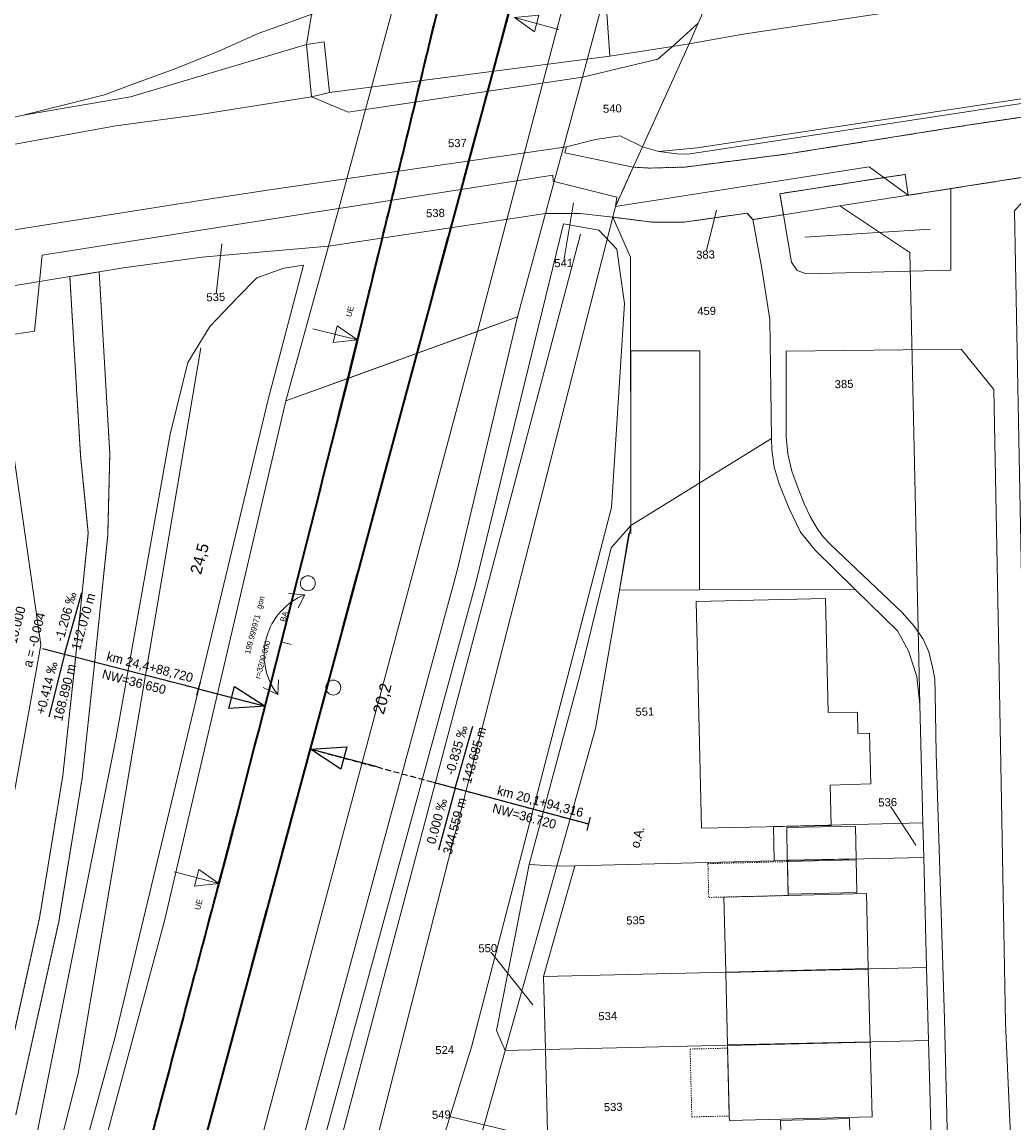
# Model space of a CAD drawing. Header units: millimetres. Extents: x -191 to 81095, y -508122 to 28741.
# Tile 50 of 255: x 4909 to 4995, y 9683 to 9779. Entities that reach past the tile are written whole.
import ezdxf
from ezdxf.enums import TextEntityAlignment as Align

# ---------------------------------------------------------------- set-up
doc = ezdxf.new("R2010")
doc.units = ezdxf.units.MM
for name, pattern in [('240620_Dorsten Achse$0$STRICHLINIE', [0.75, 0.5, -0.25]), ('STRICHPUNKT', [1, 0.5, -0.25, 0, -0.25]), ('VE22-087 DB - VST Hervest-Dorsten ALK VA2736$0$1', [0]), ('VE22-087 DB - VST Hervest-Dorsten ALK VA2736$0$2', [0.16, 0.06, -0.1]), ('VE22-087 DB - VST Hervest-Dorsten ALK VA2736$0$3', [0.26, 0.11, -0.15])]:
    doc.linetypes.add(name, pattern=pattern)
doc.layers.get('0').update_dxf_attribs({"color": 251})
for name, color, linetype, lineweight in [('240620_Dorsten Achse$0$EB-62236R-A-ACHSE', 1, 'Continuous', 35), ('240620_Dorsten Achse$0$EB-62236R-TS-FUSS', 250, '240620_Dorsten Achse$0$STRICHLINIE', 25), ('240620_Dorsten Achse$0$EB-62236R-TS-LIN', 250, 'Continuous', 25), ('240620_Dorsten Achse$0$EB-62236R-TS-TXT-025', 250, 'Continuous', 25), ('240620_Dorsten Achse$0$EB-62236S-A-KM', 1, 'Continuous', 18), ('240620_Dorsten Achse$0$EB-62236S-A-PFEIL-LIN', 1, 'Continuous', 18), ('240620_Dorsten Achse$0$EB-62236S-A-PFEIL-TXT', 1, 'Continuous', 18), ('240620_Dorsten Achse$0$EB-62273R-A-ACHSE', 1, 'Continuous', 35), ('240620_Dorsten Achse$0$EB-62273R-A-PFEIL-LIN', 1, 'Continuous', 18), ('240620_Dorsten Achse$0$EB-62273R-TS-FUSS', 250, '240620_Dorsten Achse$0$STRICHLINIE', 25), ('240620_Dorsten Achse$0$EB-62273R-TS-LIN', 250, 'Continuous', 25), ('240620_Dorsten Achse$0$EB-62273R-TS-TXT-025', 250, 'Continuous', 25), ('240620_Dorsten Achse$0$EB-62273S-A-KM', 1, 'Continuous', 18), ('240620_Dorsten Achse$0$EB-62273S-A-KMTXT', 1, 'Continuous', 35), ('240620_Dorsten Achse$0$EB-62273S-A-PFEIL-LIN', 1, 'Continuous', 18), ('EB-2236R-A-ACHSE', 2, 'Continuous', 35), ('VE22-087 DB - VST Hervest-Dorsten ALK VA2736$0$AX_Bahnverkehr', 7, 'VE22-087 DB - VST Hervest-Dorsten ALK VA2736$0$1', 18), ('VE22-087 DB - VST Hervest-Dorsten ALK VA2736$0$AX_BauwerkImVerkehrsbereich', 7, 'VE22-087 DB - VST Hervest-Dorsten ALK VA2736$0$1', 18), ('VE22-087 DB - VST Hervest-Dorsten ALK VA2736$0$AX_Flurstueck', 9, 'VE22-087 DB - VST Hervest-Dorsten ALK VA2736$0$1', 18), ('VE22-087 DB - VST Hervest-Dorsten ALK VA2736$0$AX_Gebaeude', 7, 'VE22-087 DB - VST Hervest-Dorsten ALK VA2736$0$1', 18), ('VE22-087 DB - VST Hervest-Dorsten ALK VA2736$0$AX_Gelaendekante', 7, 'VE22-087 DB - VST Hervest-Dorsten ALK VA2736$0$1', 18), ('VE22-087 DB - VST Hervest-Dorsten ALK VA2736$0$AX_Gleis', 7, 'VE22-087 DB - VST Hervest-Dorsten ALK VA2736$0$1', 18), ('VE22-087 DB - VST Hervest-Dorsten ALK VA2736$0$AX_SonstigesBauwerkOderSonstigeEinrichtung', 7, 'VE22-087 DB - VST Hervest-Dorsten ALK VA2736$0$1', 18), ('VE22-087 DB - VST Hervest-Dorsten ALK VA2736$0$AX_Strassenverkehr', 7, 'VE22-087 DB - VST Hervest-Dorsten ALK VA2736$0$1', 18), ('VE22-087 DB - VST Hervest-Dorsten ALK VA2736$0$AX_Strassenverkehrsanlage', 7, 'VE22-087 DB - VST Hervest-Dorsten ALK VA2736$0$1', 18), ('VE22-087 DB - VST Hervest-Dorsten ALK VA2736$0$AX_Vegetationsmerkmal', 7, 'VE22-087 DB - VST Hervest-Dorsten ALK VA2736$0$1', 18), ('VE22-087 DB - VST Hervest-Dorsten ALK VA2736$0$AX_Weg', 7, 'VE22-087 DB - VST Hervest-Dorsten ALK VA2736$0$1', 18), ('VE22-087 DB - VST Hervest-Dorsten ALK VA2736$0$AX_Wohnbauflaeche', 7, 'VE22-087 DB - VST Hervest-Dorsten ALK VA2736$0$1', 18), ('VE22-087 DB - VST Hervest-Dorsten ALK VA2736$0$Flurgrenzen', 9, 'VE22-087 DB - VST Hervest-Dorsten ALK VA2736$0$1', 18)]:
    doc.layers.add(name, color=color, linetype=linetype, lineweight=lineweight)
doc.layers.add('XREF ALK Kataster', color=251, linetype='Continuous')
doc.styles.add('240620_Dorsten Achse$0$Beschriftung', font='arial.ttf')
doc.styles.add('240620_Dorsten Achse$0$PROVI', font='PROVI.SHX')
doc.styles.add('VE22-087 DB - VST Hervest-Dorsten ALK VA2736$0$0', font='arial.ttf')

# ---------------------------------------------------------------- blocks, each defined once
blk = doc.blocks.new('VE22-087 DB - VST Hervest-Dorsten ALK VA2736')
at = {"layer": 'VE22-087 DB - VST Hervest-Dorsten ALK VA2736$0$AX_Bahnverkehr', "color": 253, "linetype": 'VE22-087 DB - VST Hervest-Dorsten ALK VA2736$0$1', "lineweight": 13, "ltscale": 0.5, "true_color": 0x999999}
blk.add_polyline3d([(4906.512, 9684.332, 0), (4910.222, 9701.049, 0), (4912.252, 9713.448, 0), (4913.259, 9722.794, 0), (4913.259, 9722.798, 0), (4914.47, 9734.528, 0), (4913.801, 9741.282, 0), (4912.856, 9756.849, 0), (4910.212, 9756.422, 0), (4909.787, 9752.107, 0), (4901.663, 9750.89, 0)], dxfattribs=at)
at = {"layer": 'VE22-087 DB - VST Hervest-Dorsten ALK VA2736$0$AX_Flurstueck', "linetype": 'VE22-087 DB - VST Hervest-Dorsten ALK VA2736$0$1', "lineweight": 13, "ltscale": 0.5}
for points in [[(4969.089, 9782.442, 0), (4967.505, 9778.886, 0), (4966.702, 9777.108, 0), (4962.666, 9768.152, 0), (4961.848, 9766.371, 0), (4960.299, 9762.945, 0), (4982.36, 9766.408, 0), (4983.651, 9765.462, 0), (4985.753, 9763.923, 0), (4989.464, 9764.505, 0), (4997.94, 9765.837, 0), (5000.014, 9766.156, 0), (5011.865, 9767.975, 0), (5022.985, 9769.684, 0), (5043.352, 9772.81, 0), (5056.084, 9774.804, 0), (5058.059, 9775.097, 0), (5060.942, 9775.525, 0), (5081.162, 9778.527, 0), (5104.148, 9782.078, 0)], [(4890.137, 9753.119, 0), (4910.212, 9756.422, 0), (4910.462, 9758.715, 0), (4935.284, 9762.623, 0), (4936.267, 9762.776, 0), (4938.58, 9771.4, 0), (4937.075, 9771.165, 0), (4933.879, 9772.485, 0), (4933.429, 9777.045, 0), (4935.727, 9790.718, 0)], [(4996.902, 9664.705, 0), (4996.408, 9690.183, 0), (4995.913, 9715.671, 0), (4995.65, 9729.243, 0), (4995.448, 9739.654, 0), (4995.004, 9762.569, 0), (4997.94, 9765.837, 0), (4989.464, 9764.505, 0), (4985.753, 9763.923, 0), (4979.803, 9762.997, 0), (4985.903, 9758.943, 0), (4986.773, 9719.626, 0), (4987.038, 9709.329, 0), (4987.115, 9706.329, 0), (4987.363, 9696.762, 0), (4987.526, 9690.404, 0), (4987.773, 9680.856, 0)], [(4956.644, 9763.28, 0), (4955.801, 9758.039, 0)], [(4969.087, 9762.628, 0), (4968.138, 9758.765, 0)], [(4903.269, 9520.626, 0), (4912.443, 9575.675, 0), (4960.064, 9762.026, 0), (4957.242, 9762.333, 0), (4954.229, 9762.343, 0), (4935.363, 9759.503, 0), (4924.336, 9758.551, 0), (4917.531, 9757.605, 0), (4915.414, 9757.263, 0), (4912.856, 9756.849, 0), (4910.212, 9756.422, 0), (4909.787, 9752.107, 0), (4901.663, 9750.89, 0)], [(4926.074, 9759.702, 0), (4925.553, 9755.073, 0)], [(4986.433, 9707.387, 0), (4983.973, 9711.125, 0)], [(4953.119, 9693.5, 0), (4949.203, 9698.431, 0)], [(4951.515, 9682.412, 0), (4945.163, 9683.953, 0)]]:
    blk.add_polyline3d(points, dxfattribs=at)
for points in [[(4974.252, 9795.164, 0), (4962.705, 9793.85, 0), (4957.432, 9774.213, 0), (4963.985, 9775.756, 0), (4965.252, 9776.882, 0), (4967.505, 9778.886, 0), (4969.089, 9782.442, 0), (4969.365, 9783.061, 0), (4972.105, 9789.849, 0)], [(4943.836, 9790.97, 0), (4938.58, 9771.4, 0), (4957.432, 9774.213, 0), (4962.705, 9793.85, 0)], [(4933.879, 9772.485, 0), (4937.075, 9771.165, 0), (4938.58, 9771.4, 0), (4943.836, 9790.97, 0), (4935.727, 9790.718, 0), (4933.429, 9777.045, 0)], [(4957.432, 9774.213, 0), (4954.984, 9765.118, 0), (4960.411, 9763.773, 0), (4960.299, 9762.945, 0), (4961.848, 9766.371, 0), (4962.666, 9768.152, 0), (4966.702, 9777.108, 0), (4967.505, 9778.886, 0), (4965.252, 9776.882, 0), (4963.985, 9775.756, 0)], [(4954.862, 9765.69, 0), (4954.885, 9765.149, 0), (4954.984, 9765.118, 0), (4957.432, 9774.213, 0), (4938.58, 9771.4, 0), (4936.267, 9762.776, 0)], [(4963.518, 9761.582, 0), (4966.281, 9761.592, 0), (4971.756, 9762.368, 0), (4972.238, 9761.812, 0), (4974.923, 9762.233, 0), (4979.803, 9762.997, 0), (4985.753, 9763.923, 0), (4983.651, 9765.462, 0), (4982.36, 9766.408, 0), (4960.299, 9762.945, 0), (4960.064, 9762.026, 0)], [(4954.862, 9765.69, 0), (4936.267, 9762.776, 0), (4935.363, 9759.503, 0), (4954.229, 9762.343, 0), (4954.984, 9765.118, 0), (4954.885, 9765.149, 0)], [(4960.411, 9763.773, 0), (4954.984, 9765.118, 0), (4954.229, 9762.343, 0), (4957.242, 9762.333, 0), (4960.064, 9762.026, 0), (4960.299, 9762.945, 0)], [(4936.267, 9762.776, 0), (4935.284, 9762.623, 0), (4910.462, 9758.715, 0), (4910.212, 9756.422, 0), (4912.856, 9756.849, 0), (4915.414, 9757.263, 0), (4917.531, 9757.605, 0), (4924.336, 9758.551, 0), (4935.363, 9759.503, 0)], [(4985.903, 9758.943, 0), (4979.803, 9762.997, 0), (4974.923, 9762.233, 0), (4972.238, 9761.812, 0), (4973.024, 9757.556, 0), (4973.724, 9753.115, 0), (4973.814, 9747.036, 0), (4973.877, 9742.758, 0), (4973.896, 9741.789, 0), (4974.095, 9740.267, 0), (4974.538, 9738.826, 0), (4975.365, 9736.728, 0), (4976.387, 9734.626, 0), (4977.662, 9733.061, 0), (4981.154, 9729.643, 0), (4984.827, 9726.046, 0), (4985.798, 9724.307, 0), (4986.499, 9722.072, 0), (4986.773, 9719.626, 0)], [(4947.989, 9679.881, 0), (4950.709, 9689.52, 0), (4955.202, 9705.569, 0), (4958.558, 9717.551, 0), (4960.651, 9729.579, 0), (4961.628, 9735.194, 0), (4961.605, 9758.554, 0), (4960.064, 9762.026, 0), (4912.443, 9575.675, 0), (4922.687, 9592.721, 0), (4924.265, 9598.634, 0), (4930.967, 9623.761, 0), (4931.29, 9624.758, 0), (4934.843, 9635.693, 0), (4940.75, 9653.947, 0), (4940.821, 9654.2, 0), (4942.627, 9660.653, 0), (4945.315, 9670.277, 0)], [(4971.756, 9762.368, 0), (4966.281, 9761.592, 0), (4963.518, 9761.582, 0), (4960.064, 9762.026, 0), (4961.605, 9758.554, 0), (4961.628, 9735.194, 0), (4973.877, 9742.758, 0), (4973.814, 9747.036, 0), (4973.724, 9753.115, 0), (4973.024, 9757.556, 0), (4972.238, 9761.812, 0)], [(4884.263, 9751.943, 0), (4879.603, 9750.085, 0), (4870.003, 9746.177, 0), (4898.817, 9750.464, 0), (4901.663, 9750.89, 0), (4909.787, 9752.107, 0), (4910.212, 9756.422, 0), (4890.137, 9753.119, 0), (4887.179, 9752.593, 0)], [(4974.108, 9706.019, 0), (4974.037, 9709.019, 0), (4987.038, 9709.329, 0), (4986.773, 9719.626, 0), (4986.499, 9722.072, 0), (4985.798, 9724.307, 0), (4984.827, 9726.046, 0), (4981.154, 9729.643, 0), (4977.662, 9733.061, 0), (4976.387, 9734.626, 0), (4975.365, 9736.728, 0), (4974.538, 9738.826, 0), (4974.095, 9740.267, 0), (4973.896, 9741.789, 0), (4973.877, 9742.758, 0), (4961.628, 9735.194, 0), (4960.651, 9729.579, 0), (4958.558, 9717.551, 0), (4955.202, 9705.569, 0), (4956.782, 9705.606, 0)], [(4974.037, 9709.019, 0), (4974.108, 9706.019, 0), (4987.115, 9706.329, 0), (4987.038, 9709.329, 0)], [(4974.108, 9706.019, 0), (4956.782, 9705.606, 0), (4954.05, 9695.972, 0), (4987.363, 9696.762, 0), (4987.115, 9706.329, 0)], [(4956.782, 9705.606, 0), (4955.202, 9705.569, 0), (4950.709, 9689.52, 0), (4954.219, 9689.605, 0), (4954.05, 9695.972, 0)], [(4987.363, 9696.762, 0), (4954.05, 9695.972, 0), (4954.219, 9689.605, 0), (4987.526, 9690.404, 0)], [(4954.219, 9689.605, 0), (4954.443, 9680.038, 0), (4987.773, 9680.856, 0), (4987.526, 9690.404, 0)], [(4954.219, 9689.605, 0), (4950.709, 9689.52, 0), (4947.989, 9679.881, 0), (4954.443, 9680.038, 0)]]:
    blk.add_polyline3d(points, close=True, dxfattribs=at)
at = {"layer": 'VE22-087 DB - VST Hervest-Dorsten ALK VA2736$0$AX_Gebaeude', "color": 7, "linetype": 'VE22-087 DB - VST Hervest-Dorsten ALK VA2736$0$1', "lineweight": 13, "ltscale": 0.5}
for points in [[(4961.628, 9734.515, 0), (4961.475, 9734.542, 0), (4960.643, 9729.579, 0), (4967.622, 9729.6, 0), (4967.628, 9750.39, 0), (4961.649, 9750.388, 0), (4961.628, 9735.194, 0)], [(4978.555, 9728.838, 0), (4967.322, 9728.596, 0), (4967.779, 9708.87, 0), (4979.056, 9709.108, 0), (4978.966, 9712.618, 0), (4982.511, 9712.721, 0), (4982.387, 9717.139, 0), (4981.388, 9717.114, 0), (4981.346, 9718.948, 0), (4978.797, 9718.919, 0)], [(4975.198, 9708.924, 0), (4975.248, 9706.072, 0), (4981.237, 9706.214, 0), (4981.175, 9709.056, 0)], [(4975.252, 9705.963, 0), (4975.311, 9703.126, 0), (4981.304, 9703.271, 0), (4981.244, 9706.115, 0)], [(4969.732, 9702.876, 0), (4969.894, 9696.355, 0), (4982.287, 9696.649, 0), (4982.124, 9703.173, 0), (4975.313, 9703.01, 0)], [(4969.895, 9696.305, 0), (4970.053, 9690.014, 0), (4982.459, 9690.284, 0), (4982.29, 9696.607, 0)], [(4970.055, 9689.959, 0), (4970.06, 9689.734, 0), (4970.201, 9683.831, 0), (4970.211, 9683.444, 0), (4982.631, 9683.748, 0), (4982.459, 9690.25, 0)], [(4974.664, 9683.452, 0), (4974.729, 9680.604, 0), (4980.717, 9680.751, 0), (4980.655, 9683.599, 0)]]:
    blk.add_polyline3d(points, close=True, dxfattribs=at)
at = {"layer": 'VE22-087 DB - VST Hervest-Dorsten ALK VA2736$0$AX_Gleis', "color": 7, "linetype": 'VE22-087 DB - VST Hervest-Dorsten ALK VA2736$0$1', "lineweight": 13, "ltscale": 0.5}
for points in [[(4870.436, 9462.847, 0), (4872.038, 9468.962, 0), (4876.561, 9487.274, 0), (4881.241, 9511.282, 0), (4886.345, 9537.262, 0), (4894.35, 9569.33, 0), (4907.99, 9619.637, 0), (4923.054, 9675.913, 0), (4943.09, 9750.194, 0)], [(4937.114, 9748.027, 0), (4926.786, 9707.413, 0), (4911.437, 9649.991, 0), (4895.982, 9592.539, 0), (4877.454, 9523.779, 0), (4861.558, 9464.978, 0)]]:
    blk.add_polyline3d(points, dxfattribs=at)
at = {"layer": 'VE22-087 DB - VST Hervest-Dorsten ALK VA2736$0$AX_SonstigesBauwerkOderSonstigeEinrichtung', "color": 7, "linetype": 'VE22-087 DB - VST Hervest-Dorsten ALK VA2736$0$3', "lineweight": 13, "ltscale": 0.5}
for points in [[(4968.345, 9705.787, 0), (4968.415, 9702.845, 0), (4969.732, 9702.876, 0), (4975.313, 9703.01, 0), (4975.311, 9703.126, 0), (4975.252, 9705.963, 0)], [(4966.797, 9689.654, 0), (4966.942, 9683.751, 0), (4970.201, 9683.831, 0), (4970.06, 9689.734, 0)]]:
    blk.add_polyline3d(points, close=True, dxfattribs=at)
at = {"layer": 'VE22-087 DB - VST Hervest-Dorsten ALK VA2736$0$AX_Strassenverkehr', "color": 253, "linetype": 'VE22-087 DB - VST Hervest-Dorsten ALK VA2736$0$1', "lineweight": 13, "ltscale": 0.5, "true_color": 0x999999}
blk.add_polyline3d([(4985.886, 9780.13, 0), (4971.405, 9777.931, 0), (4966.702, 9777.108, 0), (4962.666, 9768.152, 0), (4964.062, 9767.744, 0), (4965.668, 9767.543, 0), (4966.59, 9767.516, 0), (4976.751, 9769.039, 0), (4996.173, 9772.012, 0), (4996.176, 9772.012, 0), (5004.232, 9773.179, 0), (5004.4, 9772.031, 0), (5007.041, 9772.424, 0), (5006.876, 9773.563, 0), (5013.594, 9774.537, 0), (5013.747, 9773.421, 0), (5028.138, 9775.51, 0), (5027.978, 9776.529, 0), (5051.753, 9780.272, 0)], dxfattribs=at)
for points in [[(5016.544, 9787.966, 0), (5002.586, 9786.918, 0), (4998.581, 9786.616, 0), (4995.463, 9786.286, 0), (4992.311, 9785.912, 0), (4969.089, 9782.442, 0), (4967.505, 9778.886, 0), (4966.702, 9777.108, 0), (4971.405, 9777.931, 0), (4985.886, 9780.13, 0), (4999.391, 9782.442, 0), (5016.799, 9785.662, 0)], [(4959.46, 9781.043, 0), (4959.816, 9776.038, 0), (4965.252, 9776.882, 0), (4966.702, 9777.108, 0), (4967.505, 9778.886, 0), (4969.089, 9782.442, 0)], [(4934.964, 9777.271, 0), (4935.429, 9772.862, 0), (4933.879, 9772.485, 0), (4924.199, 9770.946, 0), (4916.873, 9769.964, 0), (4904.538, 9767.731, 0), (4885.648, 9764.48, 0), (4869.689, 9761.834, 0), (4853.979, 9759.032, 0), (4840.309, 9756.531, 0), (4840.43, 9758.568, 0), (4874.574, 9764.368, 0), (4899.383, 9768.833, 0), (4908.816, 9770.892, 0), (4918.146, 9772.497, 0), (4933.429, 9777.045, 0)], [(4933.429, 9777.045, 0), (4918.146, 9772.497, 0), (4908.816, 9770.892, 0), (4899.383, 9768.833, 0), (4874.574, 9764.368, 0), (4840.43, 9758.568, 0), (4840.309, 9756.531, 0), (4853.979, 9759.032, 0), (4869.689, 9761.834, 0), (4885.648, 9764.48, 0), (4904.538, 9767.731, 0), (4916.873, 9769.964, 0), (4924.199, 9770.946, 0), (4933.879, 9772.485, 0), (4935.429, 9772.862, 0), (4934.964, 9777.271, 0)], [(4996.176, 9772.012, 0), (4996.173, 9772.012, 0), (4976.751, 9769.039, 0), (4966.59, 9767.516, 0), (4965.668, 9767.543, 0), (4964.062, 9767.744, 0), (4962.666, 9768.152, 0), (4961.848, 9766.371, 0), (4963.285, 9766.294, 0), (4966.358, 9766.379, 0), (4975.304, 9767.525, 0), (4991.258, 9770.077, 0), (5004.4, 9772.031, 0), (5004.232, 9773.179, 0)], [(4960.718, 9769.103, 0), (4958.571, 9768.782, 0), (4956.048, 9768.148, 0), (4955.902, 9767.609, 0), (4961.848, 9766.371, 0), (4962.666, 9768.152, 0)], [(4983.651, 9765.462, 0), (4974.611, 9764.065, 0), (4974.923, 9762.233, 0), (4979.803, 9762.997, 0), (4985.753, 9763.923, 0), (4985.487, 9765.732, 0)], [(4960.411, 9763.773, 0), (4954.984, 9765.118, 0), (4954.229, 9762.343, 0), (4957.242, 9762.333, 0), (4960.064, 9762.026, 0), (4960.299, 9762.945, 0)], [(4985.753, 9763.923, 0), (4979.803, 9762.997, 0), (4974.923, 9762.233, 0), (4975.619, 9758.104, 0), (4976.103, 9757.383, 0), (4976.913, 9757.092, 0), (4985.939, 9757.323, 0), (4989.474, 9757.414, 0), (4989.464, 9764.505, 0)]]:
    blk.add_polyline3d(points, close=True, dxfattribs=at)
at = {"layer": 'VE22-087 DB - VST Hervest-Dorsten ALK VA2736$0$AX_Strassenverkehrsanlage', "color": 7, "linetype": 'VE22-087 DB - VST Hervest-Dorsten ALK VA2736$0$1', "lineweight": 13, "ltscale": 0.5, "true_color": 0xf7f7f0}
for points in [[(4964.062, 9767.744, 0), (4967.412, 9768.048, 0), (4996.74, 9772.482, 0), (5015.655, 9775.25, 0), (5035.155, 9778.231, 0), (5060.704, 9781.983, 0)], [(4935.429, 9772.862, 0), (4959.816, 9776.038, 0)]]:
    blk.add_polyline3d(points, dxfattribs=at)
at = {"layer": 'VE22-087 DB - VST Hervest-Dorsten ALK VA2736$0$AX_Vegetationsmerkmal', "color": 7, "linetype": 'VE22-087 DB - VST Hervest-Dorsten ALK VA2736$0$1', "lineweight": 13, "ltscale": 0.5}
for points in [[(4976.777, 9760.296, 0), (4987.659, 9760.992, 0)], [(4869.848, 9513.481, 0), (4892.249, 9603.867, 0), (4913.595, 9687.521, 0), (4924.265, 9750.645, 0)], [(4906.926, 9748.792, 0), (4910.336, 9724.827, 0), (4906.369, 9702.881, 0)]]:
    blk.add_polyline3d(points, dxfattribs=at)
at = {"layer": 'VE22-087 DB - VST Hervest-Dorsten ALK VA2736$0$AX_Weg', "color": 7, "linetype": 'VE22-087 DB - VST Hervest-Dorsten ALK VA2736$0$2', "lineweight": 13, "ltscale": 0.5}
blk.add_polyline3d([(4908.166, 9683.934, 0), (4911.893, 9700.727, 0), (4913.937, 9713.219, 0), (4914.95, 9722.618, 0), (4916.16, 9734.354, 0), (4916.337, 9741.459, 0), (4915.414, 9757.263, 0), (4912.856, 9756.849, 0), (4913.801, 9741.282, 0), (4914.47, 9734.528, 0), (4913.259, 9722.798, 0), (4913.259, 9722.794, 0), (4912.252, 9713.448, 0), (4910.222, 9701.049, 0), (4906.512, 9684.332, 0)], dxfattribs=at)
at = {"layer": 'VE22-087 DB - VST Hervest-Dorsten ALK VA2736$0$AX_Wohnbauflaeche', "color": 253, "linetype": 'VE22-087 DB - VST Hervest-Dorsten ALK VA2736$0$1', "lineweight": 13, "ltscale": 0.5, "true_color": 0x999999}
blk.add_polyline3d([(4901.663, 9750.89, 0), (4909.787, 9752.107, 0), (4910.212, 9756.422, 0), (4890.137, 9753.119, 0)], dxfattribs=at)
at = {"layer": 'VE22-087 DB - VST Hervest-Dorsten ALK VA2736$0$AX_Flurstueck', "char_height": 0.7, "attachment_point": 2, "style": 'VE22-087 DB - VST Hervest-Dorsten ALK VA2736$0$0', "bg_fill": 3, "box_fill_scale": 1, "bg_fill_color": 256, "bg_fill_transparency": 0}
for s, insert, rotation in [('540', (4960.025, 9771.822), 1.58942), ('537', (4946.554, 9768.818), 1.58942), ('538', (4944.645, 9762.732), 1.58942), ('383', (4968.128, 9759.114), 1.58942), ('541', (4955.792, 9758.389), 1.58942), ('535', (4925.543, 9755.422), 1.58942), ('459', (4968.223, 9754.212), 1.58942), ('385', (4980.172, 9747.857), 1.58942), ('551', (4962.85, 9719.356), 1.58941), ('536', (4983.963, 9711.474), 1.58941), ('535', (4962.045, 9701.204), 1.58941), ('550', (4949.193, 9698.781), 1.58941), ('534', (4959.626, 9692.878), 1.58941), ('524', (4945.445, 9689.926), 1.58941), ('533', (4960.101, 9684.968), 1.58941), ('549', (4945.153, 9684.303), 1.58941)]:
    blk.add_mtext(s, dxfattribs=dict(at, insert=insert, rotation=rotation))
at = {"layer": 'VE22-087 DB - VST Hervest-Dorsten ALK VA2736$0$AX_Bahnverkehr', "color": 253, "linetype": 'VE22-087 DB - VST Hervest-Dorsten ALK VA2736$0$1', "lineweight": 13, "ltscale": 0.5, "true_color": 0x999999}
for points in [[(4943.836, 9790.97, 0), (4938.58, 9771.4, 0), (4936.267, 9762.776, 0), (4935.363, 9759.503, 0), (4931.647, 9746.046, 0), (4937.114, 9748.027, 0), (4943.09, 9750.194, 0), (4948.32, 9752.09, 0), (4951.779, 9753.344, 0), (4954.229, 9762.343, 0), (4954.984, 9765.118, 0), (4957.432, 9774.213, 0), (4962.705, 9793.85, 0), (4965.395, 9803.52, 0), (4962.233, 9803.732, 0), (4957.42, 9804.056, 0), (4950.8, 9804.501, 0), (4947.529, 9804.72, 0)], [(4912.443, 9575.675, 0), (4922.687, 9592.721, 0), (4924.265, 9598.634, 0), (4930.967, 9623.761, 0), (4931.29, 9624.758, 0), (4934.843, 9635.693, 0), (4940.75, 9653.947, 0), (4940.821, 9654.2, 0), (4942.627, 9660.653, 0), (4941.153, 9663.665, 0), (4941.051, 9665.26, 0), (4942.74, 9670.423, 0), (4945.315, 9670.277, 0), (4947.989, 9679.881, 0), (4950.709, 9689.52, 0), (4949.956, 9691.279, 0), (4950.934, 9696.251, 0), (4952.791, 9705.702, 0), (4957.279, 9722.351, 0), (4959.939, 9733.261, 0), (4961.628, 9735.194, 0), (4961.605, 9758.554, 0), (4960.064, 9762.026, 0)], [(4951.779, 9753.344, 0), (4931.647, 9746.046, 0), (4921.117, 9700.93, 0), (4905.661, 9643.461, 0), (4899.686, 9621.809, 0), (4888.831, 9577.619, 0), (4870.333, 9509.257, 0), (4861.264, 9475.094, 0), (4859.732, 9468.944, 0), (4858.903, 9465.616, 0), (4870.436, 9462.847, 0), (4873.305, 9462.158, 0), (4884.029, 9503.215, 0), (4899.342, 9556.66, 0), (4912.925, 9607.258, 0), (4946.528, 9731.283, 0)]]:
    blk.add_polyline3d(points, close=True, dxfattribs=at)
for points in [[(4905.661, 9643.461, 0), (4921.117, 9700.93, 0), (4931.647, 9746.046, 0), (4951.779, 9753.344, 0), (4946.528, 9731.283, 0), (4912.925, 9607.258, 0), (4899.342, 9556.66, 0)], [(4903.269, 9520.626, 0), (4912.443, 9575.675, 0), (4960.064, 9762.026, 0), (4957.242, 9762.333, 0), (4954.229, 9762.343, 0), (4935.363, 9759.503, 0), (4924.336, 9758.551, 0), (4917.531, 9757.605, 0), (4915.414, 9757.263, 0), (4916.337, 9741.459, 0), (4916.16, 9734.354, 0), (4914.95, 9722.618, 0), (4913.937, 9713.219, 0), (4911.893, 9700.727, 0), (4908.166, 9683.934, 0)]]:
    blk.add_polyline3d(points, dxfattribs=at)
at = {"layer": 'VE22-087 DB - VST Hervest-Dorsten ALK VA2736$0$AX_BauwerkImVerkehrsbereich', "color": 253, "linetype": 'VE22-087 DB - VST Hervest-Dorsten ALK VA2736$0$1', "lineweight": 13, "ltscale": 0.5, "true_color": 0x999999}
blk.add_polyline3d([(4943.836, 9790.97, 0), (4938.58, 9771.4, 0), (4936.267, 9762.776, 0), (4935.363, 9759.503, 0), (4931.647, 9746.046, 0), (4937.114, 9748.027, 0), (4943.09, 9750.194, 0), (4948.32, 9752.09, 0), (4951.779, 9753.344, 0), (4954.229, 9762.343, 0), (4954.984, 9765.118, 0), (4957.432, 9774.213, 0), (4962.705, 9793.85, 0), (4965.395, 9803.52, 0), (4962.233, 9803.732, 0), (4957.42, 9804.056, 0), (4950.8, 9804.501, 0), (4947.529, 9804.72, 0)], close=True, dxfattribs=at)
at = {"layer": 'VE22-087 DB - VST Hervest-Dorsten ALK VA2736$0$AX_Gelaendekante', "color": 18, "linetype": 'VE22-087 DB - VST Hervest-Dorsten ALK VA2736$0$1', "lineweight": 13, "ltscale": 0.5, "true_color": 0x520000}
for points in [[(4878.625, 9461.917, 0), (4908.035, 9578.426, 0), (4928.485, 9657.964, 0), (4948.127, 9730.105, 0), (4955.773, 9761.451, 0)], [(4955.773, 9761.451, 0), (4958.855, 9760.878, 0), (4960.42, 9759.249, 0), (4961.084, 9754.516, 0), (4959.955, 9736.756, 0), (4947.821, 9689.939, 0), (4938.986, 9661.309, 0), (4931.261, 9632.811, 0), (4921.005, 9593.244, 0), (4919.417, 9590.209, 0), (4915.943, 9583.853, 0), (4911.334, 9576.426, 0), (4901.428, 9520.598, 0), (4896.483, 9494.231, 0), (4889.832, 9467.207, 0), (4888.484, 9464.635, 0), (4886.771, 9462.434, 0), (4884.518, 9461.408, 0), (4882.092, 9461.188, 0), (4878.625, 9461.917, 0)], [(4933.191, 9757.834, 0), (4931.474, 9757.584, 0), (4929.114, 9756.758, 0), (4927.439, 9755.039, 0), (4925.025, 9752.513, 0), (4923.136, 9749.369, 0), (4921.585, 9743.142, 0), (4916.894, 9716.756, 0), (4910.085, 9682.658, 0), (4903.394, 9657.077, 0), (4894.207, 9617.363, 0), (4876.989, 9545.543, 0), (4869.439, 9514.376, 0), (4869.097, 9513.023, 0), (4869.254, 9511.912, 0), (4869.836, 9511.029, 0)], [(4869.836, 9511.029, 0), (4885.079, 9570.021, 0), (4899.956, 9629.383, 0), (4916.805, 9690.726, 0), (4930.117, 9746.167, 0), (4933.191, 9757.834, 0)]]:
    blk.add_polyline3d(points, dxfattribs=at)
at = {"layer": 'VE22-087 DB - VST Hervest-Dorsten ALK VA2736$0$AX_Gleis', "color": 7, "linetype": 'VE22-087 DB - VST Hervest-Dorsten ALK VA2736$0$1', "lineweight": 13, "ltscale": 0.5}
for points in [[(4950.8, 9804.501, 0), (4937.114, 9748.027, 0)], [(4943.09, 9750.194, 0), (4957.42, 9804.056, 0)], [(4948.32, 9752.09, 0), (4956.864, 9784.667, 0), (4962.233, 9803.732, 0)], [(4948.32, 9752.09, 0), (4928.742, 9678.903, 0), (4910.874, 9613.02, 0), (4893.007, 9547.135, 0), (4876.561, 9487.274, 0)]]:
    blk.add_polyline3d(points, dxfattribs=at)
at = {"layer": 'VE22-087 DB - VST Hervest-Dorsten ALK VA2736$0$AX_Strassenverkehr', "color": 253, "linetype": 'VE22-087 DB - VST Hervest-Dorsten ALK VA2736$0$1', "lineweight": 13, "ltscale": 0.5, "true_color": 0x999999}
for points in [[(4890.137, 9753.119, 0), (4910.212, 9756.422, 0), (4912.856, 9756.849, 0), (4915.414, 9757.263, 0), (4917.531, 9757.605, 0), (4924.336, 9758.551, 0), (4935.363, 9759.503, 0), (4954.229, 9762.343, 0), (4954.984, 9765.118, 0), (4960.411, 9763.773, 0), (4960.299, 9762.945, 0), (4961.848, 9766.371, 0), (4955.902, 9767.609, 0), (4956.048, 9768.148, 0), (4958.571, 9768.782, 0), (4960.718, 9769.103, 0), (4962.666, 9768.152, 0), (4966.702, 9777.108, 0), (4965.252, 9776.882, 0), (4959.816, 9776.038, 0), (4959.46, 9781.043, 0)], [(4997.94, 9765.837, 0), (4989.464, 9764.505, 0), (4989.474, 9757.414, 0), (4985.939, 9757.323, 0), (4976.913, 9757.092, 0), (4976.103, 9757.383, 0), (4975.619, 9758.104, 0), (4974.923, 9762.233, 0), (4972.238, 9761.812, 0), (4973.024, 9757.556, 0), (4973.724, 9753.115, 0), (4973.814, 9747.036, 0), (4973.877, 9742.758, 0), (4973.896, 9741.789, 0), (4974.095, 9740.267, 0), (4974.538, 9738.826, 0), (4975.365, 9736.728, 0), (4976.387, 9734.626, 0), (4977.662, 9733.061, 0), (4981.154, 9729.643, 0), (4984.827, 9726.046, 0), (4985.798, 9724.307, 0), (4986.499, 9722.072, 0), (4986.773, 9719.626, 0), (4987.038, 9709.329, 0), (4987.115, 9706.329, 0), (4987.363, 9696.762, 0), (4987.526, 9690.404, 0), (4987.773, 9680.856, 0)]]:
    blk.add_polyline3d(points, dxfattribs=at)
at = {"layer": 'VE22-087 DB - VST Hervest-Dorsten ALK VA2736$0$AX_Strassenverkehrsanlage', "color": 7, "linetype": 'VE22-087 DB - VST Hervest-Dorsten ALK VA2736$0$1', "lineweight": 13, "ltscale": 0.5, "true_color": 0xf7f7f0}
for points in [[(4908.816, 9770.892, 0), (4915.881, 9772.651, 0), (4918.673, 9773.694, 0), (4921.942, 9774.903, 0), (4925.812, 9776.471, 0), (4929.25, 9777.99, 0), (4932.396, 9779.118, 0), (4935.188, 9780.136, 0), (4937.885, 9780.91, 0), (4940.031, 9781.401, 0), (4959.46, 9781.043, 0)], [(4833.231, 9746.351, 0), (4833.964, 9746.983, 0), (4834.986, 9747.736, 0), (4836.012, 9748.28, 0), (4837.276, 9748.622, 0), (4838.85, 9748.819, 0), (4841.925, 9748.685, 0), (4849.411, 9748.519, 0), (4851.843, 9748.642, 0), (4858.422, 9749.571, 0), (4864.189, 9750.454, 0), (4865.892, 9750.754, 0), (4868.979, 9751.783, 0), (4882.712, 9756.585, 0), (4883.515, 9756.893, 0), (4884.978, 9757.152, 0), (4902.69, 9760.068, 0), (4924.709, 9763.565, 0), (4930.258, 9764.409, 0), (4956.048, 9768.148, 0)], [(4989.56, 9665.901, 0), (4988.903, 9692.278, 0), (4988.187, 9715.371, 0), (4988.117, 9720.606, 0), (4988.082, 9721.873, 0), (4987.88, 9722.887, 0), (4987.544, 9724.222, 0), (4987.054, 9725.309, 0), (4986.263, 9726.45, 0), (4985.236, 9727.629, 0), (4978.988, 9733.557, 0), (4978.372, 9734.211, 0), (4977.855, 9734.943, 0), (4977.229, 9735.97, 0), (4976.752, 9737.028, 0), (4976.191, 9738.43, 0), (4975.651, 9739.933, 0), (4975.286, 9741.439, 0), (4975.146, 9742.916, 0), (4975.139, 9750.367, 0), (4990.359, 9750.54, 0), (4993.193, 9747.037, 0), (4993.612, 9725.653, 0), (4994.225, 9691.909, 0), (4994.908, 9676.243, 0)]]:
    blk.add_polyline3d(points, dxfattribs=at)
at = {"layer": 'VE22-087 DB - VST Hervest-Dorsten ALK VA2736$0$AX_Vegetationsmerkmal', "color": 7, "linetype": 'VE22-087 DB - VST Hervest-Dorsten ALK VA2736$0$1', "lineweight": 13, "ltscale": 0.5}
blk.add_polyline3d([(4957.255, 9760.556, 0), (4908.647, 9576.738, 0), (4881.031, 9464.634, 0)], dxfattribs=at)
at = {"layer": 'VE22-087 DB - VST Hervest-Dorsten ALK VA2736$0$AX_Weg', "color": 7, "linetype": 'VE22-087 DB - VST Hervest-Dorsten ALK VA2736$0$2', "lineweight": 13, "ltscale": 0.5}
blk.add_polyline3d([(5004.4, 9772.031, 0), (4991.258, 9770.077, 0), (4975.304, 9767.525, 0), (4966.358, 9766.379, 0), (4963.285, 9766.294, 0), (4961.848, 9766.371, 0), (4960.299, 9762.945, 0), (4960.064, 9762.026, 0), (4963.518, 9761.582, 0), (4966.281, 9761.592, 0), (4971.756, 9762.368, 0), (4972.238, 9761.812, 0), (4974.923, 9762.233, 0), (4974.611, 9764.065, 0), (4983.651, 9765.462, 0), (4985.487, 9765.732, 0), (4985.753, 9763.923, 0), (4989.464, 9764.505, 0), (4997.94, 9765.837, 0)], dxfattribs=at)
at = {"layer": 'VE22-087 DB - VST Hervest-Dorsten ALK VA2736$0$AX_Wohnbauflaeche', "color": 253, "linetype": 'VE22-087 DB - VST Hervest-Dorsten ALK VA2736$0$1', "lineweight": 13, "ltscale": 0.5, "true_color": 0x999999}
for points in [[(4959.939, 9733.261, 0), (4957.279, 9722.351, 0), (4952.791, 9705.702, 0), (4955.202, 9705.569, 0), (4956.782, 9705.606, 0), (4974.108, 9706.019, 0), (4974.037, 9709.019, 0), (4987.038, 9709.329, 0), (4986.773, 9719.626, 0), (4986.499, 9722.072, 0), (4985.798, 9724.307, 0), (4984.827, 9726.046, 0), (4981.154, 9729.643, 0), (4967.622, 9729.6, 0), (4960.651, 9729.579, 0), (4961.628, 9735.194, 0)], [(4952.791, 9705.702, 0), (4950.934, 9696.251, 0), (4949.956, 9691.279, 0), (4950.709, 9689.52, 0), (4947.989, 9679.881, 0), (4954.443, 9680.038, 0), (4987.773, 9680.856, 0), (4987.526, 9690.404, 0), (4987.363, 9696.762, 0), (4987.115, 9706.329, 0), (4974.108, 9706.019, 0), (4956.782, 9705.606, 0), (4955.202, 9705.569, 0)]]:
    blk.add_polyline3d(points, close=True, dxfattribs=at)
at = {"layer": 'VE22-087 DB - VST Hervest-Dorsten ALK VA2736$0$Flurgrenzen', "ltscale": 0.5}
for points in [[(4969.089, 9782.442, 0), (4967.505, 9778.886, 0), (4966.702, 9777.108, 0), (4962.666, 9768.152, 0), (4961.848, 9766.371, 0), (4960.299, 9762.945, 0), (4960.064, 9762.026, 0), (4912.443, 9575.675, 0), (4903.269, 9520.626, 0), (4897.901, 9494.171, 0), (4890.944, 9465.646, 0), (4887.61, 9460.113, 0), (4886.541, 9458.338, 0), (4881.829, 9450.521, 0), (4880.824, 9448.855, 0), (4880.789, 9448.729, 0), (4878.407, 9440.061, 0), (4878.08, 9438.872, 0), (4873.545, 9422.369, 0), (4873.274, 9421.503, 0), (4872.373, 9417.602, 0), (4866.127, 9390.566, 0), (4865.46, 9387.683, 0)], [(4865.46, 9387.683, 0), (4866.127, 9390.566, 0), (4872.373, 9417.602, 0), (4873.274, 9421.503, 0), (4873.545, 9422.369, 0), (4878.08, 9438.872, 0), (4878.407, 9440.061, 0), (4880.789, 9448.729, 0), (4880.824, 9448.855, 0), (4881.829, 9450.521, 0), (4886.541, 9458.338, 0), (4887.61, 9460.113, 0), (4890.944, 9465.646, 0), (4897.901, 9494.171, 0), (4903.269, 9520.626, 0), (4912.443, 9575.675, 0), (4960.064, 9762.026, 0), (4960.299, 9762.945, 0), (4961.848, 9766.371, 0), (4962.666, 9768.152, 0), (4966.702, 9777.108, 0), (4967.505, 9778.886, 0), (4969.089, 9782.442, 0)]]:
    blk.add_polyline3d(points, dxfattribs=at)
blk = doc.blocks.new('240620_Dorsten Achse$0$PVI_TSNW')
at = {"color": 0, "linetype": 'ByBlock', "lineweight": -2, "flags": 128}
blk.add_lwpolyline([(0, 7.5), (0, 0), (-1.25, 3.75), (1.25, 3.75), (0, 0)], dxfattribs=at)

msp = doc.modelspace()

# ---------------------------------------------------------------- linework, layer by layer
at = {"layer": 'EB-2236R-A-ACHSE', "color": 251, "linetype": 'STRICHPUNKT', "ltscale": 10, "flags": 128}
msp.add_lwpolyline([(4859.502, 9422.799), (4872.511, 9471.077, 0.017829), (4877.336, 9491.914), (4880.465, 9508.02), (4883.328, 9522.752, -0.017829), (4892.816, 9563.73), (4973.336, 9862.553, -0.005234), (4993.14, 9933.103), (5038.787, 10089.402, -0.000207), (5041.243, 10097.8, -0.000622), (5043.007, 10103.796, -0.001037), (5045.268, 10111.383, -0.001452), (5047.324, 10118.162, -0.001867), (5049.623, 10125.563, -0.002282), (5051.83, 10132.469, -0.002696), (5054.241, 10139.759, -0.003111), (5056.621, 10146.683, -0.066775), (5124.742, 10280.593, -0.032347), (5164.803, 10331.303, -0.004102), (5170.572, 10337.602, -0.003555), (5176.723, 10344.115, -0.003008), (5182.611, 10350.188, -0.002461), (5188.975, 10356.61, -0.001914), (5194.843, 10362.429, -0.001367), (5201.444, 10368.889, -0.00082), (5206.677, 10373.967, -0.000273), (5214.02, 10381.059), (5282.892, 10447.511)], format="xyb", dxfattribs=at)

# ---------------------------------------------------------------- next in the draw order: block references
at = {"layer": 'XREF ALK Kataster', "color": 251}
msp.add_blockref('VE22-087 DB - VST Hervest-Dorsten ALK VA2736', (0, 0), dxfattribs=at)

# ---------------------------------------------------------------- next in the draw order: linework, layer by layer
at = {"layer": '240620_Dorsten Achse$0$EB-62236R-A-ACHSE', "color": 251}
msp.add_line((4892.821, 9563.751), (4973.336, 9862.559), dxfattribs=at)
at = {"layer": '240620_Dorsten Achse$0$EB-62236R-TS-FUSS', "color": 251, "flags": 128}
msp.add_lwpolyline([(4933.778, 9715.753), (4957.962, 9709.236), (4957.962, 9709.236), (4957.962, 9709.236)], dxfattribs=at)
at = {"layer": '240620_Dorsten Achse$0$EB-62236R-TS-LIN', "color": 251}
for p, q in [((4946.376, 9712.359), (4947.903, 9717.746)), ((4944.445, 9712.879), (4957.962, 9709.236)), ((4946.376, 9712.359), (4944.919, 9706.951)), ((4958.119, 9709.816), (4957.806, 9708.657))]:
    msp.add_line(p, q, dxfattribs=at)
at = {"layer": '240620_Dorsten Achse$0$EB-62236S-A-KM', "color": 251}
msp.add_circle((4935.773, 9721.102), 0.65, dxfattribs=at)
at = {"layer": '240620_Dorsten Achse$0$EB-62236S-A-PFEIL-LIN', "color": 251, "flags": 128}
msp.add_lwpolyline([(4955.391, 9778.341), (4951.53, 9779.385), (4953.656, 9779.587), (4953.265, 9778.139), (4951.53, 9779.385)], dxfattribs=at)
at = {"layer": '240620_Dorsten Achse$0$EB-62273R-A-ACHSE', "color": 251, "flags": 128}
for points in [[(4937.873, 9751.362, 0.000683), (4940.121, 9760.532, 0.000488), (4942.608, 9770.787, 0.000293), (4944.56, 9778.886, 0.000098), (4947.283, 9790.227)], [(4915.502, 9665.413, 0.000098), (4918.534, 9676.675, 0.000293), (4920.694, 9684.721, 0.000488), (4923.414, 9694.918, 0.000683), (4925.826, 9704.046)]]:
    msp.add_lwpolyline(points, format="xyb", dxfattribs=at)
at = {"layer": '240620_Dorsten Achse$0$EB-62273R-A-ACHSE', "color": 251}
msp.add_arc((1830.887, 10517.284), 3200, 345.277549, 346.151779, dxfattribs=at)
at = {"layer": '240620_Dorsten Achse$0$EB-62273R-A-PFEIL-LIN', "color": 251, "flags": 128}
for points in [[(4933.99, 9752.319), (4937.873, 9751.362), (4936.111, 9752.569), (4935.752, 9751.112), (4937.873, 9751.362)], [(4921.957, 9705.062), (4925.826, 9704.046), (4924.082, 9705.279), (4923.701, 9703.829), (4925.826, 9704.046)]]:
    msp.add_lwpolyline(points, dxfattribs=at)
at = {"layer": '240620_Dorsten Achse$0$EB-62273R-TS-FUSS', "color": 251, "flags": 128}
msp.add_lwpolyline([(4924.032, 9720.986), (4920.158, 9721.984), (4920.158, 9721.984), (4920.158, 9721.984)], dxfattribs=at)
at = {"layer": '240620_Dorsten Achse$0$EB-62273R-TS-LIN', "color": 251}
for p, q in [((4912.411, 9723.978), (4913.91, 9729.374)), ((4924.032, 9720.986), (4910.474, 9724.477)), ((4912.411, 9723.978), (4911.05, 9718.546)), ((4924.182, 9721.567), (4923.883, 9720.405))]:
    msp.add_line(p, q, dxfattribs=at)
at = {"layer": '240620_Dorsten Achse$0$EB-62273S-A-KM', "color": 251}
msp.add_circle((4933.559, 9730.171), 0.65, dxfattribs=at)
at = {"layer": '240620_Dorsten Achse$0$EB-62273S-A-PFEIL-LIN', "color": 251}
msp.add_line((4932.121, 9724.835), (4931.252, 9725.07), dxfattribs=at)
at = {"layer": '240620_Dorsten Achse$0$EB-62273S-A-PFEIL-LIN', "color": 251, "flags": 128}
for points in [[(4931.889, 9729.288), (4933.296, 9729.179), (4932.71, 9728.033)], [(4929.676, 9721.105), (4930.947, 9720.491), (4931.018, 9721.775)]]:
    msp.add_lwpolyline(points, dxfattribs=at)
at = {"layer": '240620_Dorsten Achse$0$EB-62273S-A-PFEIL-LIN', "color": 251}
msp.add_arc((4935.379, 9723.954), 5.625, 111.7412, 218.00141, dxfattribs=at)

# ---------------------------------------------------------------- next in the draw order: block references
at = {"layer": '240620_Dorsten Achse$0$EB-62236R-TS-LIN', "color": 251, "xscale": 0.8, "yscale": 0.8, "rotation": 254.9195410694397}
msp.add_blockref('240620_Dorsten Achse$0$PVI_TSNW', (4933.778, 9715.753), dxfattribs=at)
at = {"layer": '240620_Dorsten Achse$0$EB-62273R-TS-LIN', "color": 251, "xscale": 0.8, "yscale": 0.8, "rotation": 75.56328781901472}
msp.add_blockref('240620_Dorsten Achse$0$PVI_TSNW', (4929.843, 9719.49), dxfattribs=at)

# ---------------------------------------------------------------- next in the draw order: texts
at = {"layer": '240620_Dorsten Achse$0$EB-62236R-TS-TXT-025', "color": 251, "style": '240620_Dorsten Achse$0$PROVI'}
for s, rotation, p in [('-0.835 ‰', 74.1679, (4946.479, 9715.655)), ('143.685 m', 74.1679, (4948.018, 9715.219)), ('0.000 ‰', 74.91954, (4944.771, 9709.477)), ('344.559 m', 74.91954, (4946.316, 9709.061))]:
    msp.add_text(s, height=0.8, rotation=rotation, dxfattribs=at).set_placement(p, align=Align.MIDDLE_CENTER)
msp.add_text('km 20,1+94,316', height=0.8, rotation=344.91954, dxfattribs=at).set_placement((4949.956, 9711.808))
msp.add_text('NW=36.720', height=0.8, rotation=344.91954, dxfattribs=at).set_placement((4949.748, 9711.036), align=Align.TOP_LEFT)
msp.add_text('o.A.', height=0.8, rotation=74.91954, dxfattribs=at).set_placement((4961.825, 9708.196), align=Align.TOP_CENTER)
at = {"layer": '240620_Dorsten Achse$0$EB-62236S-A-PFEIL-TXT', "color": 251, "style": '240620_Dorsten Achse$0$PROVI'}
for s, p in [('UE', (4937.321, 9753.3)), ('gon', (4929.523, 9727.909)), ('BA', (4931.613, 9726.785)), ('r=3200.000', (4929.416, 9721.822))]:
    msp.add_text(s, height=0.5, rotation=74.87125, dxfattribs=at).set_placement(p)
msp.add_text('199.999971', height=0.5, rotation=74.87125, dxfattribs=at).set_placement((4928.984, 9725.683), align=Align.CENTER)
msp.add_text('UE', height=0.5, rotation=74.87125, dxfattribs=at).set_placement((4924.414, 9702.607), align=Align.RIGHT)
at = {"layer": '240620_Dorsten Achse$0$EB-62273R-TS-TXT-025', "color": 251, "style": '240620_Dorsten Achse$0$PROVI'}
for s, rotation, p in [('-1.206 ‰', 74.47787, (4912.497, 9727.275)), ('112.070 m', 74.47787, (4914.038, 9726.847)), ('+0.414 ‰', 75.93631, (4910.857, 9721.068)), ('168.890 m', 75.93631, (4912.409, 9720.68))]:
    msp.add_text(s, height=0.8, rotation=rotation, dxfattribs=at).set_placement(p, align=Align.MIDDLE_CENTER)
for s, p in [('lt = 10.000', (4908.406, 9725.609)), ('a = -0.004', (4910.149, 9725.16))]:
    msp.add_text(s, height=0.8, rotation=75.56329, dxfattribs=at).set_placement(p, align=Align.CENTER)
msp.add_text('km 24,4+88,720', height=0.8, rotation=345.56329, dxfattribs=at).set_placement((4915.997, 9723.468))
msp.add_text('NW=36.650', height=0.8, rotation=345.56329, dxfattribs=at).set_placement((4915.798, 9722.693), align=Align.TOP_LEFT)
at = {"layer": '240620_Dorsten Achse$0$EB-62273S-A-KMTXT', "color": 251, "style": '240620_Dorsten Achse$0$Beschriftung'}
for s, p in [('24,5', (4924.62, 9732.188)), ('20,2', (4940.507, 9720.015))]:
    msp.add_text(s, height=1, rotation=74.87133, dxfattribs=at).set_placement(p, align=Align.CENTER)

doc.saveas('drawing.dxf')
